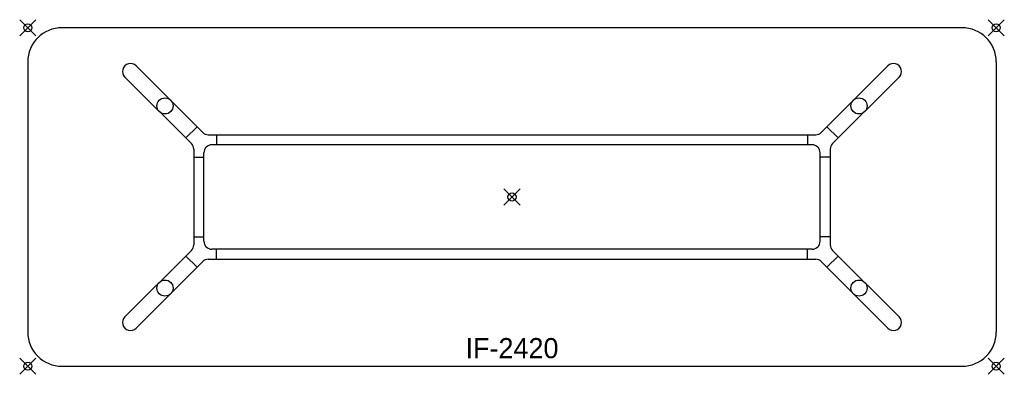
# Model space of a CAD drawing. Header units: inches. Extents: x -1 to 121, y -43 to 1.
import ezdxf
from ezdxf.enums import TextEntityAlignment as Align

# ---------------------------------------------------------------- set-up
doc = ezdxf.new("R2010")
doc.units = ezdxf.units.IN
doc.header["$PDMODE"] = 35
doc.layers.add('AFUCH-P', color=2, linetype='Continuous')
doc.layers.add('AFUCH-P-TN', color=2, linetype='Continuous')

msp = doc.modelspace()

# ---------------------------------------------------------------- linework, layer by layer
at = {"layer": 'AFUCH-P'}
for p, q in [((115.75, 0), (4.25, 0)), ((0, -4.25), (0, -37.75)), ((21.67, -12.97), (13.43, -4.74)), ((98.33, -12.97), (106.57, -4.74)), ((120, -4.25), (120, -37.75)), ((20.27, -14.37), (12.04, -6.13)), ((99.73, -14.37), (107.96, -6.13)), ((20.98, -12.29), (19.59, -13.68)), ((22.37, -13.27), (97.63, -13.27)), ((23.38, -13.27), (23.38, -14.52)), ((96.62, -13.27), (96.62, -14.52)), ((99.02, -12.29), (100.41, -13.68)), ((97.18, -14.52), (22.82, -14.52)), ((20.57, -15.07), (20.57, -26.93)), ((21.82, -26.48), (21.82, -15.52)), ((98.18, -26.48), (98.18, -15.52)), ((99.43, -15.07), (99.43, -26.93)), ((20.57, -16.07), (21.82, -16.07)), ((99.43, -16.07), (98.18, -16.07)), ((20.57, -25.93), (21.82, -25.93)), ((99.43, -25.93), (98.18, -25.93)), ((20.27, -27.63), (12.04, -35.87)), ((97.18, -27.48), (22.82, -27.48)), ((23.38, -28.73), (23.38, -27.48)), ((96.62, -28.73), (96.62, -27.48)), ((99.73, -27.63), (107.96, -35.87)), ((21.67, -29.03), (13.43, -37.26)), ((19.59, -28.32), (20.98, -29.71)), ((22.37, -28.73), (97.63, -28.73)), ((98.33, -29.03), (106.57, -37.26)), ((100.41, -28.32), (99.02, -29.71)), ((4.25, -42), (115.75, -42))]:
    msp.add_line(p, q, dxfattribs=at)
for centre in [(17, -9.7), (103, -9.7), (17, -32.3), (103, -32.3)]:
    msp.add_circle(centre, 1, dxfattribs=at)
for centre, radius, start, end in [((4.25, -4.25), 4.25, 90, 180), ((115.75, -4.25), 4.25, 0, 90), ((12.73, -5.43), 0.984, 45, 225.0009), ((107.27, -5.43), 0.984, 314.9991, 135), ((22.37, -12.27), 1, 225, 270), ((97.63, -12.27), 1, 270, 315), ((19.57, -15.07), 1, 0, 45), ((22.82, -15.52), 1, 90, 180), ((97.18, -15.52), 1, 360, 90), ((100.43, -15.07), 1, 135, 180), ((22.82, -26.48), 1, 180, 270), ((97.18, -26.48), 1, 270, 360), ((19.57, -26.93), 1, 315, 360), ((100.43, -26.93), 1, 180, 225), ((22.37, -29.73), 1, 90, 135), ((97.63, -29.73), 1, 45, 90), ((12.73, -36.57), 0.984, 135, 315.0009), ((107.27, -36.57), 0.984, 224.9991, 45), ((4.25, -37.75), 4.25, 180, 270), ((115.75, -37.75), 4.25, 270, 0)]:
    msp.add_arc(centre, radius, start, end, dxfattribs=at)
for p in [(0, 0), (120, 0), (60, -21), (0, -42), (120, -42)]:
    msp.add_point(p, dxfattribs=at)

# ---------------------------------------------------------------- texts
at = {"layer": 'AFUCH-P-TN'}
msp.add_text('IF-2420', height=2.5, dxfattribs=at).set_placement((60, -41), align=Align.CENTER)

doc.saveas('drawing.dxf')
